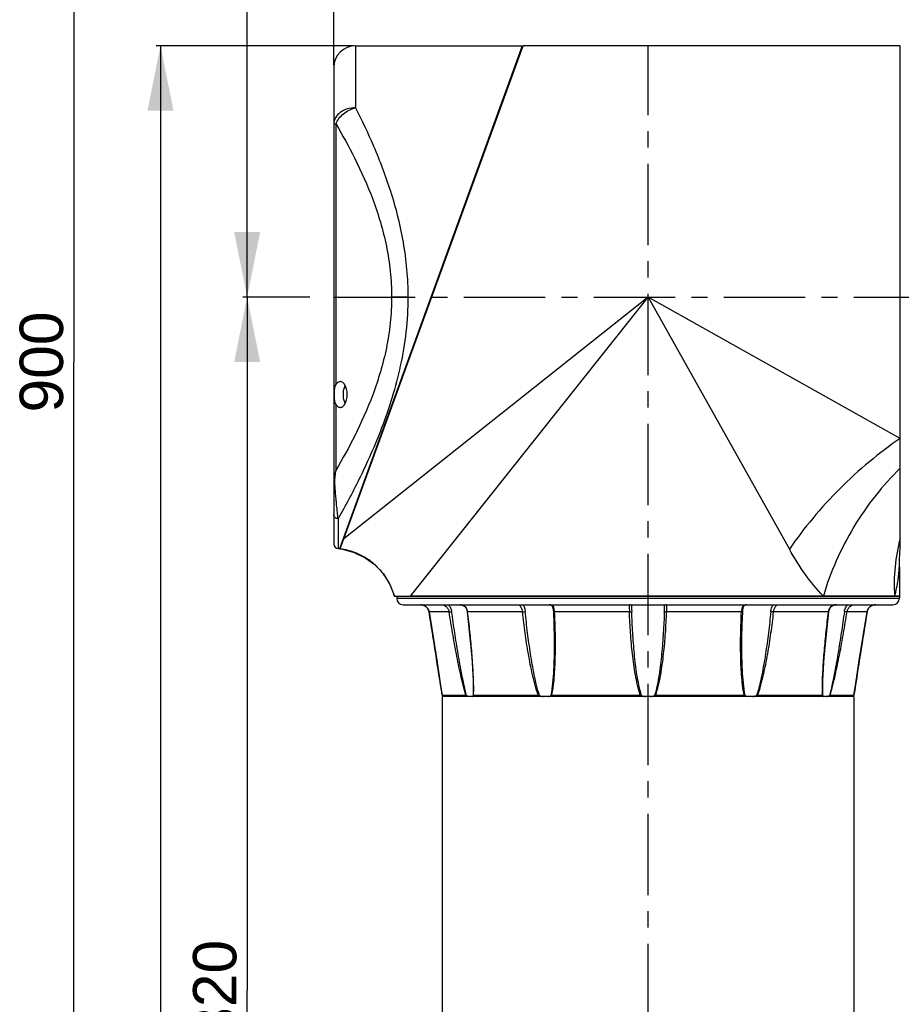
# Model space of a CAD drawing. Header units: millimetres. Extents: x 12 to 2508, y 25 to 1770.
# Tile 23 of 54: x 1310 to 1513, y 727 to 954. Entities that reach past the tile are written whole.
import ezdxf

# ---------------------------------------------------------------- set-up
doc = ezdxf.new("R2010")
doc.units = ezdxf.units.MM
doc.linetypes.add('CENTER', pattern=[0.6, 0.375, -0.075, 0.075, -0.075])
for name, color, linetype in [('ARM1_ABL4', 7, 'Continuous'), ('ARM1_PIPE_PBL5', 7, 'Continuous'), ('COVER_M_PBL14', 7, 'Continuous'), ('FLANGE_ARM1_PBL35', 7, 'Continuous'), ('FLANGE_E_PBL3', 7, 'Continuous'), ('HOLDER_M_PBL36', 7, 'Continuous'), ('HOLDER_S_PBL18', 7, 'Continuous'), ('MODULE_M_ABL1', 7, 'Continuous'), ('MODULE_M_ABL13', 7, 'Continuous'), ('MODULE_S_ABL17', 7, 'Continuous'), ('MODULE_S_ABL2', 7, 'Continuous'), ('new_view_6_VBL0', 7, 'Continuous')]:
    doc.layers.add(name, color=color, linetype=linetype)
doc.styles.get("Standard").update_dxf_attribs({"font": 'arial.ttf'})
doc.dimstyles.new('DIMSTYLE_11', dxfattribs={"dimtxt": 10, "dimasz": 15, "dimexe": 1, "dimexo": 0.5, "dimgap": 2.5, "dimtad": 1, "dimdsep": 46, "dimtxsty": 'Standard', "dimblk": '_FILLED', "dimblk1": '_FILLED', "dimblk2": '_FILLED', "dimcen": 0.09, "dimclrt": 134, "dimazin": 2, "dimtp": 0.8, "dimtm": 0.8, "dimtfac": 1, "dimtofl": 0, "dimtmove": 0, "dimatfit": 3, "dimldrblk": '_FILLED', "dimfxl": 1, "dimtolj": 1, "dimarcsym": 0})
doc.dimstyles.new('DIMSTYLE_4', dxfattribs={"dimtxt": 10, "dimasz": 15, "dimexe": 1, "dimexo": 0.5, "dimgap": 2.5, "dimtad": 1, "dimdsep": 46, "dimtxsty": 'Standard', "dimblk": '_FILLED', "dimblk1": '_FILLED', "dimblk2": '_FILLED', "dimcen": 0.09, "dimclrt": 134, "dimazin": 2, "dimtp": 0.5, "dimtm": 0.5, "dimtfac": 1, "dimtofl": 0, "dimtmove": 0, "dimatfit": 3, "dimldrblk": '_FILLED', "dimfxl": 1, "dimtolj": 1, "dimarcsym": 0})
doc.dimstyles.new('DIMSTYLE_5', dxfattribs={"dimtxt": 10, "dimasz": 15, "dimexe": 1, "dimexo": 0.5, "dimgap": 2.5, "dimtad": 1, "dimdec": 0, "dimdsep": 46, "dimtxsty": 'Standard', "dimblk": '_FILLED', "dimblk1": '_FILLED', "dimblk2": '_FILLED', "dimcen": 0.09, "dimclrt": 134, "dimazin": 2, "dimtp": 0.8, "dimtm": 0.8, "dimtfac": 1, "dimtdec": 0, "dimtofl": 0, "dimtmove": 0, "dimatfit": 3, "dimldrblk": '_FILLED', "dimfxl": 1, "dimtolj": 1, "dimarcsym": 0})
doc.dimstyles.new('DIMSTYLE_6', dxfattribs={"dimtxt": 10, "dimasz": 15, "dimexe": 1, "dimexo": 0.5, "dimgap": 2.5, "dimtad": 1, "dimdsep": 46, "dimtxsty": 'Standard', "dimblk": '_FILLED', "dimblk1": '_FILLED', "dimblk2": '_FILLED', "dimcen": 0.09, "dimclrt": 134, "dimazin": 2, "dimtp": 0.3, "dimtm": 0.3, "dimtfac": 1, "dimtofl": 0, "dimtmove": 0, "dimatfit": 3, "dimldrblk": '_FILLED', "dimfxl": 1, "dimtolj": 1, "dimarcsym": 0})

# ---------------------------------------------------------------- blocks, each defined once
blk = doc.blocks.new('_FILLED')
at = {"color": 0, "linetype": 'ByBlock'}
blk.add_solid([(0, 0), (-1, 0.2), (-1, -0.2)], dxfattribs=at)
blk = doc.blocks.new('*D13')
at = {"color": 134, "transparency": 16777216}
for p, q in [((61.99, 1287.33), (47.33, 1287.33)), ((48.33, 1287.33), (48.33, 1127.33)), ((48.33, 967.33), (48.33, 1127.33)), ((64.01, 967.33), (47.33, 967.33))]:
    blk.add_line(p, q, dxfattribs=at)
at = {"color": 134, "transparency": 16777216, "xscale": 15, "yscale": 15, "zscale": 15}
for p, rotation in [((48.33, 1287.33), 90), ((48.33, 967.33), 270)]:
    blk.add_blockref('_FILLED', p, dxfattribs=dict(at, rotation=rotation))
at = {"color": 134, "transparency": 16777216, "insert": (35.83, 1127.33), "char_height": 10, "width": 23, "attachment_point": 2, "rotation": 90, "line_spacing_factor": 0.9}
blk.add_mtext('320', dxfattribs=at)
blk = doc.blocks.new('*D14')
at = {"color": 134, "transparency": 16777216}
for p, q in [((221, 1657.33), (47.33, 1657.33)), ((48.33, 1657.33), (48.33, 1472.33)), ((48.33, 1287.33), (48.33, 1472.33)), ((62.82, 1287.33), (47.33, 1287.33))]:
    blk.add_line(p, q, dxfattribs=at)
at = {"color": 134, "transparency": 16777216, "xscale": 15, "yscale": 15, "zscale": 15}
for p, rotation in [((48.33, 1657.33), 90), ((48.33, 1287.33), 270)]:
    blk.add_blockref('_FILLED', p, dxfattribs=dict(at, rotation=rotation))
at = {"color": 134, "transparency": 16777216, "insert": (35.83, 1472.33), "char_height": 10, "width": 23, "attachment_point": 2, "rotation": 90, "line_spacing_factor": 0.9}
blk.add_mtext('370', dxfattribs=at)
blk = doc.blocks.new('*D15')
at = {"color": 134, "transparency": 16777216}
for p, q in [((355.63, 1722.33), (7.33, 1722.33)), ((8.33, 1722.33), (8.33, 1272.33)), ((8.33, 822.33), (8.33, 1272.33)), ((200.83, 822.33), (7.33, 822.33))]:
    blk.add_line(p, q, dxfattribs=at)
at = {"color": 134, "transparency": 16777216, "xscale": 15, "yscale": 15, "zscale": 15}
for p, rotation in [((8.33, 1722.33), 90), ((8.33, 822.33), 270)]:
    blk.add_blockref('_FILLED', p, dxfattribs=dict(at, rotation=rotation))
at = {"color": 134, "transparency": 16777216, "insert": (-4.17, 1272.33), "char_height": 10, "width": 23, "attachment_point": 2, "rotation": 90, "line_spacing_factor": 0.9}
blk.add_mtext('900', dxfattribs=at)
blk = doc.blocks.new('*D20')
at = {"color": 134, "transparency": 16777216}
for p, q in [((68.33, 1340.83), (68.33, 1743.33)), ((140.83, 1356.46), (140.83, 1743.33)), ((68.33, 1742.33), (104.58, 1742.33)), ((140.83, 1742.33), (104.58, 1742.33))]:
    blk.add_line(p, q, dxfattribs=at)
at = {"color": 134, "transparency": 16777216, "xscale": 15, "yscale": 15, "zscale": 15, "rotation": 180}
blk.add_blockref('_FILLED', (68.33, 1742.33), dxfattribs=at)
at = {"color": 134, "transparency": 16777216, "xscale": 15, "yscale": 15, "zscale": 15}
blk.add_blockref('_FILLED', (140.83, 1742.33), dxfattribs=at)
at = {"color": 134, "transparency": 16777216, "insert": (104.58, 1754.83), "char_height": 10, "width": 34.4815, "attachment_point": 2, "line_spacing_factor": 0.9}
blk.add_mtext('(72.5)', dxfattribs=at)
blk = doc.blocks.new('FLANGE_ARM1_PBL35', base_point=(140.83, 1207.21))
at = {"layer": 'FLANGE_ARM1_PBL35', "color": 7}
for p, q in [((82.83, 1218.33), (82.83, 1217.83)), ((198.83, 1218.33), (86.01, 1218.33)), ((198.83, 1218.33), (198.83, 1217.83)), ((84.33, 1216.33), (197.33, 1216.33)), ((136.98, 1216.32), (136.98, 1216.32)), ((144.68, 1216.32), (144.68, 1216.32)), ((193.37, 1216.33), (193.35, 1216.33)), ((89.94, 1215.5), (89.95, 1215.49)), ((89.95, 1215.49), (90.21, 1214.97)), ((90.29, 1214.66), (92.07, 1203.5)), ((191.38, 1214.66), (191.46, 1214.98)), ((191.46, 1214.98), (191.72, 1215.5)), ((119.18, 1207.11), (119.18, 1207.1)), ((162.48, 1207.1), (162.48, 1207.11)), ((93.32, 1195.42), (93.32, 1195.42)), ((93.32, 1195.42), (98.79, 1195.42)), ((93.49, 1195.26), (93.37, 1195.37)), ((93.64, 1195.13), (93.49, 1195.26)), ((100.51, 1196.88), (100.51, 1196.88)), ((100.57, 1195.42), (115.53, 1195.42)), ((118.62, 1195.42), (139.05, 1195.42)), ((142.61, 1195.42), (163.05, 1195.42)), ((166.13, 1195.42), (181.09, 1195.42)), ((181.15, 1196.88), (181.15, 1196.88)), ((182.87, 1195.42), (188.35, 1195.42)), ((188.18, 1195.26), (188.03, 1195.13)), ((188.29, 1195.37), (188.18, 1195.26)), ((188.35, 1195.42), (188.35, 1195.42))]:
    blk.add_line(p, q, dxfattribs=at)
at = {"layer": 'FLANGE_ARM1_PBL35', "color": 2}
for p, q in [((82.83, 1217.83), (198.83, 1217.83)), ((90.29, 1214.65), (90.29, 1214.66)), ((94.92, 1214.65), (90.29, 1214.65)), ((111.85, 1214.65), (99.2, 1214.65)), ((136.55, 1214.65), (119.27, 1214.65)), ((162.39, 1214.65), (145.12, 1214.65)), ((182.46, 1214.65), (169.82, 1214.65)), ((191.37, 1214.65), (186.75, 1214.65)), ((191.37, 1214.65), (191.38, 1214.66)), ((100.51, 1196.88), (100.49, 1195.37)), ((181.18, 1195.37), (181.15, 1196.88))]:
    blk.add_line(p, q, dxfattribs=at)
at = {"layer": 'FLANGE_ARM1_PBL35', "color": 7}
for points in [[(88.31, 1216.33), (88.58, 1216.31), (89.08, 1216.18), (89.54, 1215.91), (89.94, 1215.51), (90.21, 1214.98), (90.29, 1214.66)], [(97.36, 1216.33), (97.65, 1216.31), (98.13, 1216.18), (98.54, 1215.91), (98.86, 1215.5), (99.06, 1214.99), (99.11, 1214.67)], [(118.08, 1216.33), (118.25, 1216.32), (118.54, 1216.2), (118.73, 1215.96), (118.87, 1215.59), (118.96, 1215.06), (118.98, 1214.71)], [(162.68, 1214.71), (162.71, 1215.04), (162.79, 1215.58), (162.93, 1215.95), (163.11, 1216.19), (163.4, 1216.31), (163.58, 1216.33)], [(182.55, 1214.67), (182.6, 1214.97), (182.79, 1215.48), (183.11, 1215.9), (183.52, 1216.17), (184, 1216.31), (184.3, 1216.33)], [(191.38, 1214.66), (191.45, 1214.96), (191.72, 1215.49), (192.11, 1215.9), (192.56, 1216.17), (193.07, 1216.31), (193.35, 1216.33)], [(99.11, 1214.67), (100.17, 1204.25), (100.48, 1198.94), (100.51, 1196.88)], [(118.98, 1214.71), (119.11, 1211.75), (119.17, 1208.68), (119.18, 1207.11)], [(162.48, 1207.11), (162.49, 1208.67), (162.56, 1211.74), (162.68, 1214.71)], [(181.15, 1196.88), (181.19, 1198.94), (181.49, 1204.25), (182.55, 1214.67)], [(188.35, 1195.42), (188.77, 1198.19), (189.59, 1203.47), (191.38, 1214.66)], [(92.07, 1203.51), (92.89, 1198.22), (93.32, 1195.42)]]:
    blk.add_lwpolyline(points, dxfattribs=at)
for centre, radius, start, end in [((84.33, 1217.83), 1.5, 180, 270), ((197.33, 1217.83), 1.5, 270, 360), ((140.82, 1199.24), 4.15, 248.6703, 261.8669), ((140.84, 1199.25), 4.16, 278.1532, 291.3096)]:
    blk.add_arc(centre, radius, start, end, dxfattribs=at)
at = {"layer": 'FLANGE_ARM1_PBL35', "color": 2}
for centre, radius, start, end in [((184.16, 1214.59), 1.72, 110.2835, 113.4277), ((-1803.54, 906.73), 1918.7, 8.65377, 9.23508), ((96.57, 1214.34), 2.65, 6.8005, 7.7047), ((185.09, 1214.34), 2.65, 172.2972, 173.1995), ((2085.21, 906.73), 1918.7, 170.76492, 171.34623), ((52.69, 1196.87), 47.91, 359.8995, 0.0177), ((228.98, 1196.87), 47.91, 179.9822, 180.1009)]:
    blk.add_arc(centre, radius, start, end, dxfattribs=at)
for points, knots in [([(90.29, 1214.65), (90.25, 1214.89), (90.09, 1215.35), (89.62, 1215.9), (89, 1216.25), (88.54, 1216.33), (88.31, 1216.33)], [0, 0, 0, 0, 0.253524, 0.507122, 0.759714, 1, 1, 1, 1]), ([(93.3, 1216.33), (93.46, 1216.33), (93.82, 1216.23), (94.31, 1215.88), (94.72, 1215.34), (94.88, 1214.89), (94.92, 1214.65)], [0, 0, 0, 0, 0.190201, 0.435933, 0.713024, 1, 1, 1, 1]), ([(94.72, 1216.33), (94.94, 1216.13), (95.2, 1215.75), (95.42, 1215.19), (95.49, 1214.89), (95.51, 1214.74)], [0, 0, 0, 0, 0.490576, 0.744352, 1, 1, 1, 1]), ([(99.2, 1214.7), (99.17, 1214.92), (99.05, 1215.36), (98.66, 1215.93), (98.06, 1216.27), (97.6, 1216.33), (97.37, 1216.33)], [0, 0, 0, 0, 0.254432, 0.497376, 0.742512, 1, 1, 1, 1]), ([(111.04, 1216.33), (111.05, 1216.33), (111.08, 1216.3), (111.11, 1216.28), (111.13, 1216.26)], [0, 0, 0, 0, 0.321692, 1, 1, 1, 1]), ([(111.13, 1216.26), (111.2, 1216.19), (111.34, 1216.01), (111.56, 1215.66), (111.75, 1215.19), (111.83, 1214.84), (111.85, 1214.65)], [0, 0, 0, 0, 0.158759, 0.397071, 0.685763, 1, 1, 1, 1]), ([(111.99, 1216.33), (112.12, 1216.11), (112.35, 1215.59), (112.46, 1215.03), (112.5, 1214.74)], [0, 0, 0, 0, 0.467698, 1, 1, 1, 1]), ([(119.27, 1214.65), (119.26, 1214.88), (119.23, 1215.21), (119.13, 1215.62), (119.01, 1215.88), (118.85, 1216.09), (118.55, 1216.29), (118.27, 1216.33), (118.09, 1216.33)], [0, 0, 0, 0, 0.292101, 0.42316, 0.542945, 0.654296, 0.763602, 1, 1, 1, 1]), ([(136.76, 1216.33), (136.72, 1216.33), (136.62, 1216.32), (136.51, 1216.22), (136.46, 1216.06), (136.45, 1215.86), (136.47, 1215.61), (136.51, 1215.2), (136.54, 1214.88), (136.55, 1214.65)], [0, 0, 0, 0, 0.076443, 0.14551, 0.22807, 0.337125, 0.47369, 0.633553, 1, 1, 1, 1]), ([(136.98, 1216.32), (136.98, 1216.08), (137.03, 1215.55), (137.06, 1215.03), (137.07, 1214.74)], [0, 0, 0, 0, 0.451499, 1, 1, 1, 1]), ([(144.59, 1214.74), (144.6, 1215.03), (144.63, 1215.55), (144.68, 1216.08), (144.68, 1216.32)], [0, 0, 0, 0, 0.548263, 1, 1, 1, 1]), ([(145.12, 1214.65), (145.13, 1214.88), (145.16, 1215.2), (145.2, 1215.61), (145.21, 1215.86), (145.2, 1216.06), (145.15, 1216.22), (145.04, 1216.32), (144.95, 1216.33), (144.9, 1216.33)], [0, 0, 0, 0, 0.366465, 0.526327, 0.662883, 0.771934, 0.854491, 0.923557, 1, 1, 1, 1]), ([(163.34, 1216.31), (163.18, 1216.29), (162.87, 1216.18), (162.57, 1215.77), (162.43, 1215.24), (162.4, 1214.86), (162.39, 1214.65)], [0, 0, 0, 0, 0.225201, 0.448079, 0.705623, 1, 1, 1, 1]), ([(169.17, 1214.74), (169.18, 1214.89), (169.27, 1215.45), (169.47, 1215.99), (169.68, 1216.35)], [0, 0, 0, 0, 0.271527, 1, 1, 1, 1]), ([(169.82, 1214.65), (169.84, 1214.88), (169.92, 1215.22), (170.1, 1215.62), (170.23, 1215.87), (170.37, 1216.06), (170.48, 1216.2), (170.56, 1216.29), (170.6, 1216.32), (170.62, 1216.33), (170.63, 1216.33)], [0, 0, 0, 0, 0.365961, 0.534601, 0.68613, 0.813636, 0.910366, 0.972281, 0.990112, 1, 1, 1, 1]), ([(183.47, 1216.17), (183.33, 1216.11), (183.07, 1215.95), (182.65, 1215.47), (182.51, 1215.01), (182.46, 1214.7)], [0, 0, 0, 0, 0.24782, 0.492856, 1, 1, 1, 1]), ([(186.15, 1214.74), (186.19, 1215.04), (186.38, 1215.63), (186.74, 1216.14), (186.95, 1216.35)], [0, 0, 0, 0, 0.508956, 1, 1, 1, 1]), ([(186.75, 1214.65), (186.78, 1214.89), (186.94, 1215.34), (187.36, 1215.88), (187.85, 1216.23), (188.21, 1216.33), (188.37, 1216.33)], [0, 0, 0, 0, 0.286991, 0.564076, 0.809799, 1, 1, 1, 1]), ([(193.35, 1216.33), (193.13, 1216.33), (192.66, 1216.25), (192.04, 1215.9), (191.57, 1215.35), (191.41, 1214.89), (191.37, 1214.65)], [0, 0, 0, 0, 0.240309, 0.492906, 0.746498, 1, 1, 1, 1]), ([(94.92, 1214.65), (95, 1214.66), (95.2, 1214.69), (95.4, 1214.72), (95.51, 1214.74)], [0, 0, 0, 0, 0.416559, 1, 1, 1, 1]), ([(98.79, 1195.42), (98.56, 1196.2), (98.14, 1197.77), (97.4, 1200.95), (96.59, 1204.96), (95.71, 1209.8), (95.18, 1213.04), (94.92, 1214.65)], [0, 0, 0, 0, 0.123698, 0.248456, 0.498852, 0.749497, 1, 1, 1, 1]), ([(98.97, 1195.37), (98.76, 1196.15), (98.38, 1197.74), (97.72, 1200.95), (97, 1204.99), (96.22, 1209.86), (95.74, 1213.11), (95.51, 1214.74)], [0, 0, 0, 0, 0.123927, 0.24881, 0.499101, 0.749611, 1, 1, 1, 1]), ([(99.2, 1214.65), (99.18, 1214.65), (99.16, 1214.66), (99.11, 1214.67), (99.11, 1214.67)], [0, 0, 0, 0, 0.706396, 1, 1, 1, 1]), ([(100.6, 1196.88), (100.6, 1198.35), (100.48, 1201.3), (100.16, 1205.73), (99.73, 1210.19), (99.39, 1213.16), (99.2, 1214.65)], [0, 0, 0, 0, 0.246487, 0.496314, 0.74768, 1, 1, 1, 1]), ([(111.85, 1214.65), (111.96, 1214.66), (112.18, 1214.68), (112.4, 1214.71), (112.5, 1214.74)], [0, 0, 0, 0, 0.518748, 1, 1, 1, 1]), ([(115.53, 1195.42), (115.24, 1196.19), (114.76, 1197.76), (114.17, 1200.15), (113.66, 1202.55), (113.07, 1205.76), (112.44, 1209.8), (112.03, 1213.03), (111.85, 1214.65)], [0, 0, 0, 0, 0.125369, 0.250705, 0.375919, 0.501001, 0.750761, 1, 1, 1, 1]), ([(115.79, 1195.37), (115.52, 1196.15), (115.09, 1197.74), (114.56, 1200.14), (114.11, 1202.56), (113.58, 1205.8), (113.02, 1209.85), (112.66, 1213.11), (112.5, 1214.74)], [0, 0, 0, 0, 0.125304, 0.250632, 0.375771, 0.500827, 0.75062, 1, 1, 1, 1]), ([(118.62, 1195.42), (118.79, 1196.2), (119.03, 1197.77), (119.26, 1200.15), (119.39, 1202.55), (119.48, 1205.77), (119.47, 1209.81), (119.35, 1213.04), (119.27, 1214.65)], [0, 0, 0, 0, 0.123153, 0.247383, 0.372168, 0.497311, 0.748307, 1, 1, 1, 1]), ([(119.27, 1214.65), (119.23, 1214.65), (119.16, 1214.66), (119.07, 1214.67), (119.02, 1214.68), (118.98, 1214.7), (118.98, 1214.71)], [0, 0, 0, 0, 0.391343, 0.699232, 0.902149, 1, 1, 1, 1]), ([(136.55, 1214.65), (136.6, 1214.66), (136.72, 1214.66), (136.87, 1214.68), (136.99, 1214.7), (137.06, 1214.72), (137.07, 1214.74)], [0, 0, 0, 0, 0.329992, 0.629232, 0.861223, 1, 1, 1, 1]), ([(139.05, 1195.42), (138.79, 1196.19), (138.37, 1197.76), (137.9, 1200.15), (137.52, 1202.55), (137.13, 1205.77), (136.77, 1209.8), (136.6, 1213.04), (136.55, 1214.65)], [0, 0, 0, 0, 0.125134, 0.250221, 0.375268, 0.50028, 0.750196, 1, 1, 1, 1]), ([(139.31, 1195.37), (139.07, 1196.15), (138.69, 1197.74), (138.27, 1200.14), (137.94, 1202.56), (137.59, 1205.8), (137.28, 1209.86), (137.13, 1213.11), (137.07, 1214.74)], [0, 0, 0, 0, 0.125108, 0.250235, 0.375241, 0.500244, 0.750168, 1, 1, 1, 1]), ([(144.59, 1214.74), (144.54, 1213.11), (144.39, 1209.86), (144.07, 1205.8), (143.72, 1202.56), (143.39, 1200.14), (142.97, 1197.74), (142.59, 1196.15), (142.35, 1195.37)], [0, 0, 0, 0, 0.249833, 0.499757, 0.62476, 0.749766, 0.874892, 1, 1, 1, 1]), ([(142.61, 1195.42), (142.88, 1196.19), (143.3, 1197.76), (143.77, 1200.15), (144.14, 1202.55), (144.54, 1205.77), (144.89, 1209.8), (145.06, 1213.04), (145.12, 1214.65)], [0, 0, 0, 0, 0.125134, 0.250221, 0.375268, 0.50028, 0.750196, 1, 1, 1, 1]), ([(145.12, 1214.65), (145.06, 1214.66), (144.95, 1214.66), (144.79, 1214.68), (144.68, 1214.7), (144.61, 1214.72), (144.59, 1214.74)], [0, 0, 0, 0, 0.329984, 0.629222, 0.861216, 1, 1, 1, 1]), ([(163.05, 1195.42), (162.87, 1196.2), (162.63, 1197.77), (162.41, 1200.15), (162.27, 1202.55), (162.18, 1205.77), (162.2, 1209.81), (162.31, 1213.04), (162.39, 1214.65)], [0, 0, 0, 0, 0.123153, 0.247383, 0.372168, 0.497311, 0.748307, 1, 1, 1, 1]), ([(162.39, 1214.65), (162.43, 1214.65), (162.5, 1214.66), (162.59, 1214.67), (162.65, 1214.68), (162.68, 1214.7), (162.68, 1214.71)], [0, 0, 0, 0, 0.391358, 0.699253, 0.902159, 1, 1, 1, 1]), ([(169.17, 1214.74), (169, 1213.11), (168.64, 1209.85), (168.09, 1205.8), (167.56, 1202.56), (167.1, 1200.14), (166.58, 1197.74), (166.14, 1196.15), (165.88, 1195.37)], [0, 0, 0, 0, 0.24938, 0.499173, 0.624229, 0.749369, 0.874696, 1, 1, 1, 1]), ([(166.13, 1195.42), (166.42, 1196.19), (166.9, 1197.76), (167.49, 1200.15), (168, 1202.55), (168.6, 1205.76), (169.23, 1209.8), (169.63, 1213.03), (169.82, 1214.65)], [0, 0, 0, 0, 0.125369, 0.250705, 0.37592, 0.501001, 0.750761, 1, 1, 1, 1]), ([(169.82, 1214.65), (169.7, 1214.66), (169.48, 1214.68), (169.27, 1214.71), (169.17, 1214.74)], [0, 0, 0, 0, 0.518741, 1, 1, 1, 1]), ([(181.06, 1196.88), (181.07, 1198.35), (181.19, 1201.3), (181.51, 1205.73), (181.94, 1210.19), (182.28, 1213.16), (182.46, 1214.65)], [0, 0, 0, 0, 0.246487, 0.496314, 0.74768, 1, 1, 1, 1]), ([(182.46, 1214.65), (182.48, 1214.65), (182.51, 1214.66), (182.55, 1214.67), (182.55, 1214.67)], [0, 0, 0, 0, 0.706367, 1, 1, 1, 1]), ([(186.15, 1214.74), (185.92, 1213.11), (185.44, 1209.86), (184.67, 1204.99), (183.94, 1200.95), (183.28, 1197.74), (182.91, 1196.15), (182.69, 1195.37)], [0, 0, 0, 0, 0.250389, 0.500899, 0.75119, 0.876073, 1, 1, 1, 1]), ([(182.87, 1195.42), (183.11, 1196.2), (183.52, 1197.77), (184.26, 1200.95), (185.08, 1204.96), (185.95, 1209.8), (186.49, 1213.04), (186.75, 1214.65)], [0, 0, 0, 0, 0.123698, 0.248456, 0.498852, 0.749497, 1, 1, 1, 1]), ([(186.75, 1214.65), (186.66, 1214.66), (186.46, 1214.69), (186.27, 1214.72), (186.15, 1214.74)], [0, 0, 0, 0, 0.416552, 1, 1, 1, 1]), ([(119.18, 1207.1), (119.18, 1206.12), (119.16, 1204.15), (119.06, 1201.2), (118.85, 1198.27), (118.61, 1196.32), (118.42, 1195.37)], [0, 0, 0, 0, 0.251342, 0.50208, 0.752003, 1, 1, 1, 1]), ([(163.25, 1195.37), (163.05, 1196.32), (162.81, 1198.27), (162.61, 1201.2), (162.5, 1204.15), (162.48, 1206.12), (162.48, 1207.1)], [0, 0, 0, 0, 0.247997, 0.49792, 0.748658, 1, 1, 1, 1]), ([(100.57, 1195.42), (100.58, 1195.54), (100.59, 1195.99), (100.6, 1196.44), (100.6, 1196.78)], [0, 0, 0, 0, 0.247907, 1, 1, 1, 1]), ([(181.09, 1195.42), (181.09, 1195.54), (181.07, 1195.99), (181.07, 1196.44), (181.06, 1196.78)], [0, 0, 0, 0, 0.247906, 1, 1, 1, 1])]:
    blk.add_open_spline(points, degree=3, knots=knots, dxfattribs=at)
for points in [[(163.58, 1216.33), (163.5, 1216.33), (163.42, 1216.32), (163.34, 1216.31)], [(183.89, 1216.29), (183.78, 1216.27), (183.67, 1216.24), (183.56, 1216.21)], [(184.3, 1216.33), (184.16, 1216.33), (184.02, 1216.32), (183.89, 1216.29)]]:
    blk.add_open_spline(points, degree=3, dxfattribs=at)
at = {"layer": 'FLANGE_ARM1_PBL35', "color": 7}
for points, knots in [([(93.32, 1195.42), (93.32, 1195.42), (93.32, 1195.42), (93.34, 1195.4), (93.36, 1195.38), (93.37, 1195.37)], [0, 0, 0, 0, 0.091486, 0.302251, 1, 1, 1, 1]), ([(98.97, 1195.37), (98.94, 1195.39), (98.88, 1195.41), (98.82, 1195.42), (98.79, 1195.42)], [0, 0, 0, 0, 0.5666, 1, 1, 1, 1]), ([(98.97, 1195.37), (99.03, 1195.34), (99.26, 1195.25), (99.49, 1195.17), (99.66, 1195.13)], [0, 0, 0, 0, 0.273436, 1, 1, 1, 1]), ([(100.26, 1195.13), (100.31, 1195.15), (100.41, 1195.21), (100.47, 1195.32), (100.49, 1195.37)], [0, 0, 0, 0, 0.509392, 1, 1, 1, 1]), ([(100.57, 1195.42), (100.55, 1195.42), (100.51, 1195.42), (100.49, 1195.39), (100.49, 1195.37)], [0, 0, 0, 0, 0.555205, 1, 1, 1, 1]), ([(115.79, 1195.37), (115.77, 1195.38), (115.68, 1195.41), (115.6, 1195.42), (115.53, 1195.42)], [0, 0, 0, 0, 0.26227, 1, 1, 1, 1]), ([(115.79, 1195.37), (115.86, 1195.34), (116.17, 1195.24), (116.48, 1195.16), (116.72, 1195.13)], [0, 0, 0, 0, 0.255332, 1, 1, 1, 1]), ([(117.75, 1195.13), (117.81, 1195.14), (118.04, 1195.19), (118.27, 1195.28), (118.42, 1195.37)], [0, 0, 0, 0, 0.267606, 1, 1, 1, 1]), ([(118.62, 1195.42), (118.6, 1195.42), (118.53, 1195.42), (118.46, 1195.4), (118.42, 1195.37)], [0, 0, 0, 0, 0.281313, 1, 1, 1, 1]), ([(139.31, 1195.37), (139.29, 1195.38), (139.21, 1195.41), (139.12, 1195.42), (139.05, 1195.42)], [0, 0, 0, 0, 0.242297, 1, 1, 1, 1]), ([(142.61, 1195.42), (142.59, 1195.42), (142.5, 1195.42), (142.41, 1195.39), (142.35, 1195.37)], [0, 0, 0, 0, 0.256999, 1, 1, 1, 1]), ([(163.25, 1195.37), (163.24, 1195.38), (163.17, 1195.41), (163.1, 1195.42), (163.05, 1195.42)], [0, 0, 0, 0, 0.22419, 1, 1, 1, 1]), ([(163.25, 1195.37), (163.3, 1195.34), (163.51, 1195.23), (163.74, 1195.16), (163.92, 1195.13)], [0, 0, 0, 0, 0.234267, 1, 1, 1, 1]), ([(164.95, 1195.13), (165.02, 1195.14), (165.34, 1195.2), (165.65, 1195.29), (165.88, 1195.37)], [0, 0, 0, 0, 0.243825, 1, 1, 1, 1]), ([(166.13, 1195.42), (166.11, 1195.42), (166.02, 1195.42), (165.94, 1195.39), (165.88, 1195.37)], [0, 0, 0, 0, 0.233935, 1, 1, 1, 1]), ([(181.18, 1195.37), (181.17, 1195.39), (181.15, 1195.42), (181.11, 1195.42), (181.09, 1195.42)], [0, 0, 0, 0, 0.444796, 1, 1, 1, 1]), ([(181.18, 1195.37), (181.19, 1195.32), (181.25, 1195.21), (181.35, 1195.15), (181.41, 1195.13)], [0, 0, 0, 0, 0.490608, 1, 1, 1, 1]), ([(182, 1195.13), (182.06, 1195.14), (182.29, 1195.2), (182.52, 1195.29), (182.69, 1195.37)], [0, 0, 0, 0, 0.225245, 1, 1, 1, 1]), ([(182.87, 1195.42), (182.84, 1195.42), (182.78, 1195.41), (182.73, 1195.39), (182.69, 1195.37)], [0, 0, 0, 0, 0.433395, 1, 1, 1, 1]), ([(188.29, 1195.37), (188.31, 1195.38), (188.32, 1195.4), (188.34, 1195.42), (188.35, 1195.42), (188.35, 1195.42)], [0, 0, 0, 0, 0.697766, 0.908534, 1, 1, 1, 1])]:
    blk.add_open_spline(points, degree=3, knots=knots, dxfattribs=at)
blk = doc.blocks.new('*D22')
at = {"color": 134, "transparency": 16777216}
for p, q in [((72.83, 1345.33), (27.33, 1345.33)), ((28.33, 1345.33), (28.33, 1083.83)), ((28.33, 822.33), (28.33, 1083.83)), ((200.83, 822.33), (27.33, 822.33))]:
    blk.add_line(p, q, dxfattribs=at)
at = {"color": 134, "transparency": 16777216, "xscale": 15, "yscale": 15, "zscale": 15}
for p, rotation in [((28.33, 1345.33), 90), ((28.33, 822.33), 270)]:
    blk.add_blockref('_FILLED', p, dxfattribs=dict(at, rotation=rotation))
at = {"color": 134, "transparency": 16777216, "insert": (15.83, 1083.83), "char_height": 10, "width": 23, "attachment_point": 2, "rotation": 90, "line_spacing_factor": 0.9}
blk.add_mtext('523', dxfattribs=at)
blk = doc.blocks.new('HOLDER_M_PBL36', base_point=(134.41, 1281.83))
at = {"layer": 'HOLDER_M_PBL36', "color": 7}
for p, q in [((69.79, 1229.2), (112.03, 1345.33)), ((199.03, 1345.33), (112.03, 1345.33)), ((199.03, 1229.35), (199.03, 1345.33)), ((198.83, 1225.07), (198.83, 1218.33)), ((82.29, 1218.33), (198.83, 1218.33))]:
    blk.add_line(p, q, dxfattribs=at)
at = {"layer": 'HOLDER_M_PBL36', "color": 2}
for p, q in [((140.83, 1287.33), (70.65, 1231.56)), ((86.01, 1218.33), (140.83, 1287.33)), ((140.83, 1287.33), (173.45, 1229.13)), ((199.03, 1254.71), (140.83, 1287.33))]:
    blk.add_line(p, q, dxfattribs=at)
at = {"layer": 'HOLDER_M_PBL36', "color": 7}
for points in [[(198.83, 1225.07), (198.86, 1226.51), (198.95, 1228.32), (199.03, 1229.35)], [(69.79, 1229.2), (70.3, 1229.12), (73.03, 1228.4), (75.58, 1227.17), (77.85, 1225.5), (79.76, 1223.42), (81.25, 1221.02), (82.29, 1218.33)]]:
    blk.add_lwpolyline(points, dxfattribs=at)
at = {"layer": 'HOLDER_M_PBL36', "color": 2}
for centre, radius, start, end in [((67.83, 1214.31), 15.02, 75.4846, 82.5081), ((67.83, 1214.32), 15, 70.5411, 75.4889), ((67.83, 1214.33), 15, 64.8519, 70.5335), ((67.83, 1214.33), 15, 59.6609, 64.8517), ((67.82, 1214.31), 15.03, 53.7221, 59.6549), ((67.84, 1214.33), 14.99, 48.74, 53.7226), ((67.82, 1214.31), 15.02, 42.1857, 48.7315), ((67.83, 1214.33), 15, 37.7356, 42.1862), ((67.82, 1214.32), 15.02, 29.9503, 37.7276), ((67.86, 1214.34), 14.97, 26.6779, 29.9475), ((67.79, 1214.31), 15.04, 15.6821, 26.6662), ((67.92, 1214.35), 14.91, 15.4656, 15.6672)]:
    blk.add_arc(centre, radius, start, end, dxfattribs=at)
for points, knots in [([(199.03, 1254.71), (196.57, 1253.03), (191.74, 1249.35), (184.99, 1243.17), (178.81, 1236.42), (175.13, 1231.59), (173.45, 1229.13)], [0, 0, 0, 0, 0.245728, 0.499996, 0.754267, 1, 1, 1, 1]), ([(199.03, 1247.82), (196.99, 1245.84), (193.12, 1241.53), (188.16, 1234.34), (184.12, 1226.57), (182.11, 1221.09), (181.29, 1218.33)], [0, 0, 0, 0, 0.245843, 0.498069, 0.751282, 1, 1, 1, 1]), ([(199.03, 1231.63), (198.45, 1229.48), (197.65, 1225.06), (197.58, 1220.57), (197.73, 1218.33)], [0, 0, 0, 0, 0.497821, 1, 1, 1, 1]), ([(181.29, 1218.33), (179.78, 1219.87), (176.95, 1223.33), (174.57, 1227.12), (173.45, 1229.13)], [0, 0, 0, 0, 0.483272, 1, 1, 1, 1]), ([(197.73, 1218.33), (197.92, 1218.93), (198.24, 1220.17), (198.5, 1221.75), (198.66, 1223.02), (198.75, 1223.91), (198.8, 1224.58), (198.83, 1224.95), (198.83, 1225.07)], [0, 0, 0, 0, 0.275021, 0.560843, 0.702989, 0.837741, 0.950121, 1, 1, 1, 1])]:
    blk.add_open_spline(points, degree=3, knots=knots, dxfattribs=at)
blk = doc.blocks.new('*D25')
at = {"color": 134, "transparency": 16777216}
for p, q in [((68.33, 1340.83), (68.33, 1763.33)), ((413.33, 1695.43), (413.33, 1763.33)), ((68.33, 1762.33), (240.83, 1762.33)), ((413.33, 1762.33), (240.83, 1762.33))]:
    blk.add_line(p, q, dxfattribs=at)
at = {"color": 134, "transparency": 16777216, "xscale": 15, "yscale": 15, "zscale": 15, "rotation": 180}
blk.add_blockref('_FILLED', (68.33, 1762.33), dxfattribs=at)
at = {"color": 134, "transparency": 16777216, "xscale": 15, "yscale": 15, "zscale": 15}
blk.add_blockref('_FILLED', (413.33, 1762.33), dxfattribs=at)
at = {"color": 134, "transparency": 16777216, "insert": (240.83, 1774.83), "char_height": 10, "width": 31.4444, "attachment_point": 2, "line_spacing_factor": 0.9}
blk.add_mtext('(345)', dxfattribs=at)
blk = doc.blocks.new('MODULE_M_ABL1', base_point=(118.582, 1054.828))
at = {"layer": 'MODULE_M_ABL1', "color": 134}
dim = blk.add_linear_dim(base=(48.332, 1287.328), p1=(64.509, 967.328), p2=(62.486, 1287.328), angle=90, dimstyle='DIMSTYLE_4', dxfattribs=at)
dim.commit()
dim.dimension.update_dxf_attribs({"geometry": '*D13', "text_midpoint": (48.332, 1127.441), "dimtype": 128})
blk = doc.blocks.new('MODULE_S_ABL2', base_point=(174.632, 1491.08))
at = {"layer": 'MODULE_S_ABL2', "color": 134}
dim = blk.add_linear_dim(base=(48.332, 1287.328), p1=(221.496, 1657.328), p2=(63.323, 1287.328), angle=270, dimstyle='DIMSTYLE_4', dxfattribs=at)
dim.commit()
dim.dimension.update_dxf_attribs({"geometry": '*D14', "text_midpoint": (48.332, 1472.441), "dimtype": 128})
blk = doc.blocks.new('FLANGE_E_PBL3', base_point=(215.081, 1288.578))
at = {"layer": 'FLANGE_E_PBL3', "color": 134}
dim = blk.add_linear_dim(base=(8.332, 822.328), p1=(356.132, 1722.328), p2=(201.332, 822.328), angle=270, dimstyle='DIMSTYLE_5', dxfattribs=at)
dim.commit()
dim.dimension.update_dxf_attribs({"geometry": '*D15', "text_midpoint": (8.332, 1272.33), "dimtype": 128})
blk = doc.blocks.new('ARM1_PIPE_PBL5', base_point=(172.082, 1407.178))
at = {"layer": 'ARM1_PIPE_PBL5', "color": 7}
for p, q in [((93.332, 1195.128), (93.332, 1059.528)), ((188.332, 1195.128), (93.332, 1195.128)), ((188.332, 1195.128), (188.332, 1059.528))]:
    blk.add_line(p, q, dxfattribs=at)
at = {"layer": 'ARM1_PIPE_PBL5', "color": 134}
dim = blk.add_linear_dim(base=(68.332, 1742.328), p1=(140.832, 1355.956), p2=(68.332, 1340.328), angle=180, text='(<>)', dimstyle='DIMSTYLE_6', dxfattribs=at)
dim.commit()
dim.dimension.update_dxf_attribs({"geometry": '*D20', "text_midpoint": (104.582, 1742.328), "dimtype": 128})
blk = doc.blocks.new('ARM1_ABL4', base_point=(172.08, 1395.08))
at = {"layer": 'ARM1_PIPE_PBL5'}
blk.add_blockref('ARM1_PIPE_PBL5', (172.08, 1407.18), dxfattribs=at)
at = {"layer": 'FLANGE_ARM1_PBL35'}
blk.add_blockref('FLANGE_ARM1_PBL35', (140.83, 1207.21), dxfattribs=at)
blk = doc.blocks.new('COVER_M_PBL14', base_point=(108.582, 1083.831))
at = {"layer": 'COVER_M_PBL14', "color": 7}
for p, q in [((69.73, 1229.322), (111.834, 1345.334)), ((73.332, 1345.328), (111.832, 1345.328)), ((111.07, 1343.228), (111.268, 1343.228)), ((68.332, 1340.328), (68.332, 1230.328)), ((69.332, 1229.328), (69.732, 1229.328)), ((70.494, 1231.428), (70.596, 1231.428))]:
    blk.add_line(p, q, dxfattribs=at)
at = {"layer": 'COVER_M_PBL14', "color": 2}
for p, q in [((73.332, 1345.328), (73.332, 1331.006)), ((68.832, 1327.24), (68.332, 1327.24)), ((68.832, 1267.134), (68.832, 1327.241)), ((85.407, 1287.328), (81.662, 1287.328)), ((68.832, 1247.416), (68.832, 1262.522)), ((69.332, 1236.174), (69.332, 1229.328))]:
    blk.add_line(p, q, dxfattribs=at)
at = {"layer": 'COVER_M_PBL14', "color": 7}
for centre, radius, start, end in [((73.332, 1340.328), 5, 90, 180), ((69.332, 1230.328), 1, 180, 270)]:
    blk.add_arc(centre, radius, start, end, dxfattribs=at)
at = {"layer": 'COVER_M_PBL14', "color": 2}
for points, knots in [([(73.332, 1331.006), (72.687, 1331.006), (71.428, 1330.823), (69.785, 1330.031), (68.798, 1328.967), (68.399, 1327.991), (68.332, 1327.487), (68.332, 1327.24)], [0, 0, 0, 0, 0.2809752, 0.5446724, 0.7818248, 0.8924254, 1, 1, 1, 1]), ([(68.834, 1327.241), (69.147, 1328.153), (70.13, 1329.403), (71.823, 1330.508), (72.822, 1330.883), (73.332, 1331.006)], [0, 0, 0, 0, 0.4778955, 0.7400545, 1, 1, 1, 1]), ([(73.332, 1331.006), (74.804, 1328.099), (77.784, 1321.79), (81.706, 1311.485), (84.135, 1301.895), (85.218, 1293.687), (85.407, 1289.455), (85.407, 1287.328)], [0, 0, 0, 0, 0.2137629, 0.4573815, 0.7225085, 0.8604355, 1, 1, 1, 1]), ([(68.832, 1327.241), (70.357, 1324.652), (73.462, 1319.009), (77.62, 1309.691), (80.257, 1300.891), (81.451, 1293.27), (81.662, 1289.317), (81.662, 1287.328)], [0, 0, 0, 0, 0.2125264, 0.4551724, 0.7205907, 0.8593355, 1, 1, 1, 1]), ([(81.662, 1287.328), (81.662, 1285.339), (81.451, 1281.386), (80.257, 1273.766), (77.62, 1264.965), (73.462, 1255.647), (70.357, 1250.005), (68.832, 1247.416)], [0, 0, 0, 0, 0.1406665, 0.2794114, 0.5448276, 0.7874729, 1, 1, 1, 1]), ([(85.407, 1287.328), (85.407, 1284.632), (85.104, 1279.284), (83.409, 1269.09), (79.84, 1257.62), (74.644, 1245.991), (71.003, 1239.147), (69.332, 1236.174)], [0, 0, 0, 0, 0.1492565, 0.2957259, 0.5711187, 0.8112363, 1, 1, 1, 1]), ([(68.832, 1247.416), (68.754, 1247.133), (68.483, 1246.034), (68.332, 1244.898), (68.332, 1244.058)], [0, 0, 0, 0, 0.2582822, 1, 1, 1, 1]), ([(68.608, 1243.707), (68.587, 1244.011), (68.561, 1244.779), (68.625, 1246.02), (68.75, 1246.95), (68.832, 1247.416)], [0, 0, 0, 0, 0.2449106, 0.6188678, 1, 1, 1, 1]), ([(68.332, 1244.058), (68.332, 1243.99), (68.4, 1243.837), (68.531, 1243.748), (68.608, 1243.707)], [0, 0, 0, 0, 0.4364447, 1, 1, 1, 1]), ([(69.332, 1236.174), (69.272, 1236.659), (69.143, 1237.718), (69.001, 1239.102), (68.882, 1240.348), (68.759, 1241.799), (68.651, 1242.926), (68.608, 1243.707)], [0, 0, 0, 0, 0.1936569, 0.4228225, 0.5514331, 0.689976, 1, 1, 1, 1]), ([(69.332, 1236.174), (69.203, 1236.174), (68.945, 1236.218), (68.614, 1236.41), (68.387, 1236.703), (68.332, 1236.941), (68.332, 1237.056)], [0, 0, 0, 0, 0.2643076, 0.520371, 0.7645476, 1, 1, 1, 1])]:
    blk.add_open_spline(points, degree=3, knots=knots, dxfattribs=at)
at = {"layer": 'COVER_M_PBL14', "color": 7}
for points, knots in [([(68.832, 1262.522), (68.749, 1262.665), (68.62, 1263.001), (68.477, 1263.775), (68.439, 1264.828), (68.477, 1265.881), (68.62, 1266.655), (68.749, 1266.991), (68.832, 1267.134)], [0, 0, 0, 0, 0.1052149, 0.2260961, 0.4999693, 0.7738569, 0.8947679, 1, 1, 1, 1]), ([(68.832, 1267.134), (68.894, 1267.24), (69.025, 1267.431), (69.262, 1267.657), (69.52, 1267.797), (69.704, 1267.828), (69.792, 1267.828)], [0, 0, 0, 0, 0.299184, 0.5582529, 0.7868271, 1, 1, 1, 1]), ([(69.792, 1261.828), (69.89, 1261.828), (70.097, 1261.868), (70.389, 1262.033), (70.662, 1262.297), (71.014, 1262.807), (71.331, 1263.664), (71.463, 1264.829), (71.33, 1265.993), (71.014, 1266.849), (70.662, 1267.359), (70.389, 1267.623), (70.097, 1267.788), (69.89, 1267.828), (69.792, 1267.828)], [0, 0, 0, 0, 0.0398145, 0.0838237, 0.1344307, 0.1930609, 0.3346014, 0.5001238, 0.6655587, 0.8070151, 0.8655992, 0.9161952, 0.960191, 1, 1, 1, 1]), ([(70.938, 1262.754), (70.796, 1263.052), (70.593, 1263.743), (70.497, 1264.836), (70.596, 1265.928), (70.801, 1266.616), (70.943, 1266.913)], [0, 0, 0, 0, 0.232402, 0.5005003, 0.7682861, 1, 1, 1, 1]), ([(69.792, 1261.828), (69.704, 1261.828), (69.52, 1261.86), (69.262, 1261.999), (69.025, 1262.225), (68.894, 1262.416), (68.832, 1262.522)], [0, 0, 0, 0, 0.213173, 0.4417484, 0.7008169, 1, 1, 1, 1])]:
    blk.add_open_spline(points, degree=3, knots=knots, dxfattribs=at)
at = {"layer": 'COVER_M_PBL14', "color": 134}
dim = blk.add_linear_dim(base=(28.332, 822.328), p1=(73.332, 1345.328), p2=(201.332, 822.328), angle=270, dimstyle='DIMSTYLE_11', dxfattribs=at)
dim.commit()
dim.dimension.update_dxf_attribs({"geometry": '*D22', "text_midpoint": (28.332, 1083.83), "dimtype": 128})
blk = doc.blocks.new('MODULE_M_ABL13', base_point=(108.58, 1083.83))
at = {"layer": 'COVER_M_PBL14'}
blk.add_blockref('COVER_M_PBL14', (108.58, 1083.83), dxfattribs=at)
at = {"layer": 'HOLDER_M_PBL36'}
blk.add_blockref('HOLDER_M_PBL36', (134.41, 1281.83), dxfattribs=at)
blk = doc.blocks.new('HOLDER_S_PBL18', base_point=(240.832, 1557.578))
at = {"layer": 'HOLDER_S_PBL18', "color": 134}
dim = blk.add_linear_dim(base=(68.332, 1762.328), p1=(413.332, 1694.928), p2=(68.332, 1340.328), angle=180, text='(<>)', dimstyle='DIMSTYLE_4', dxfattribs=at)
dim.commit()
dim.dimension.update_dxf_attribs({"geometry": '*D25', "text_midpoint": (240.832, 1762.328), "dimtype": 128})
blk = doc.blocks.new('MODULE_S_ABL17', base_point=(240.83, 1557.58))
at = {"layer": 'HOLDER_S_PBL18'}
blk.add_blockref('HOLDER_S_PBL18', (240.83, 1557.58), dxfattribs=at)
blk = doc.blocks.new('NEW_VIEW_6_VBL0', base_point=(215.08, 1298.58))
at = {"layer": 'ARM1_ABL4'}
blk.add_blockref('ARM1_ABL4', (172.08, 1395.08), dxfattribs=at)
at = {"layer": 'FLANGE_E_PBL3'}
blk.add_blockref('FLANGE_E_PBL3', (215.08, 1288.58), dxfattribs=at)
at = {"layer": 'MODULE_M_ABL1'}
blk.add_blockref('MODULE_M_ABL1', (118.58, 1054.83), dxfattribs=at)
at = {"layer": 'MODULE_M_ABL13'}
blk.add_blockref('MODULE_M_ABL13', (108.58, 1083.83), dxfattribs=at)
at = {"layer": 'MODULE_S_ABL17'}
blk.add_blockref('MODULE_S_ABL17', (240.83, 1557.58), dxfattribs=at)
at = {"layer": 'MODULE_S_ABL2'}
blk.add_blockref('MODULE_S_ABL2', (174.63, 1491.08), dxfattribs=at)

msp = doc.modelspace()

# ---------------------------------------------------------------- linework, layer by layer
at = {"color": 1, "linetype": 'CENTER', "ltscale": 50}
for p, q in [((1455, 511.75), (1455, 947.75)), ((1382.5, 889.75), (1627.5, 889.75))]:
    msp.add_line(p, q, dxfattribs=at)

# ---------------------------------------------------------------- block references
at = {"layer": 'new_view_6_VBL0'}
msp.add_blockref('NEW_VIEW_6_VBL0', (1529.25, 901), dxfattribs=at)

doc.saveas('drawing.dxf')
